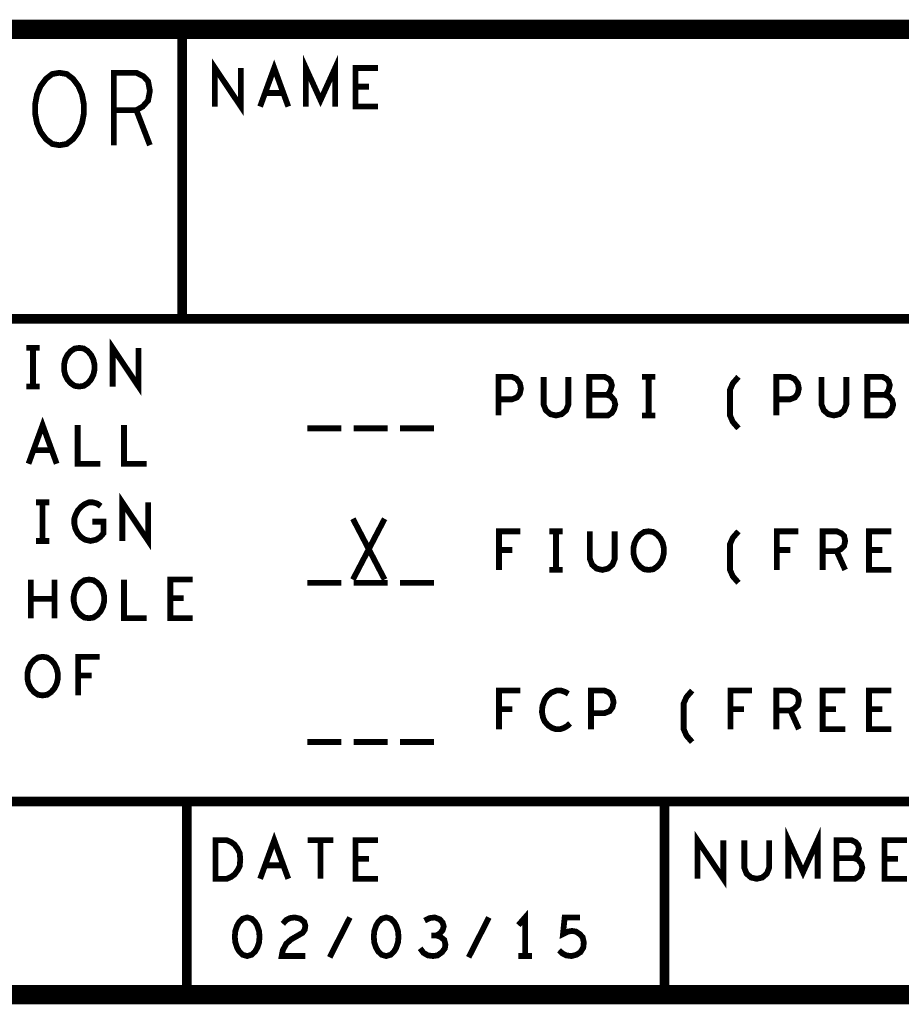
# Model space of a CAD drawing. Extents: x -1.06 to 2.96, y -1.58 to 2.
# Tile 3 of 8: x 0.54 to 1.45, y -1.58 to -0.56. Entities that reach past the tile are written whole.
import ezdxf

# ---------------------------------------------------------------- set-up
doc = ezdxf.new("R2010")
doc.units = 0
doc.layers.add('PAS_ART', color=6, linetype='CONTINUOUS')

msp = doc.modelspace()

# ---------------------------------------------------------------- linework, layer by layer
at = {"layer": 'PAS_ART'}
for points, const_width in [([(2.9538, -0.5653), (2.9538, -1.5653), (-1.0462, -1.5653)], 0.02), ([(-1.0462, -1.5653), (-1.0462, -0.5653), (2.9538, -0.5653)], 0.02), ([(0.7038, -0.8653), (0.7038, -0.5653)], 0.01), ([(0.83213, -0.6453), (0.83213, -0.6053), (0.8473, -0.63863), (0.86247, -0.6053), (0.86247, -0.6453)], 0.006), ([(0.73788, -0.6453), (0.73788, -0.6053), (0.76472, -0.6453), (0.76472, -0.6053)], 0.006), ([(0.78472, -0.6453), (0.7993, -0.6053), (0.81388, -0.6453)], 0.006), ([(0.5768, -0.6853), (0.56933, -0.68405), (0.5628, -0.67905), (0.5572, -0.67155), (0.55347, -0.6628), (0.5516, -0.6528), (0.5516, -0.6428), (0.55347, -0.6328), (0.5572, -0.62405), (0.5628, -0.61655), (0.56933, -0.61155), (0.5768, -0.6103), (0.58427, -0.61155), (0.5908, -0.61655), (0.5964, -0.62405), (0.60013, -0.6328), (0.602, -0.6428), (0.602, -0.6528), (0.60013, -0.6628), (0.5964, -0.67155), (0.5908, -0.67905), (0.58427, -0.68405), (0.5768, -0.6853)], 0.006), ([(0.63313, -0.6853), (0.63313, -0.6103), (0.65647, -0.6103), (0.66393, -0.61405), (0.6686, -0.61905), (0.67047, -0.62905), (0.6686, -0.63905), (0.663, -0.6453), (0.65647, -0.64905), (0.63313, -0.64905)], 0.006), ([(0.90697, -0.6453), (0.88363, -0.6453), (0.88363, -0.6053), (0.90697, -0.6053)], 0.006), ([(0.89763, -0.62463), (0.88363, -0.62463)], 0.006), ([(0.80863, -0.6313), (0.78997, -0.6313)], 0.006), ([(0.65647, -0.64905), (0.67047, -0.6853)], 0.006), ([(-1.0462, -1.0653), (-1.0462, -0.8653), (2.9538, -0.8653)], 0.01), ([(0.63188, -0.9353), (0.63188, -0.8953), (0.65872, -0.9353), (0.65872, -0.8953)], 0.006), ([(0.5423, -0.8953), (0.5563, -0.8953)], 0.006), ([(0.5493, -0.8953), (0.5493, -0.9353)], 0.006), ([(0.5973, -0.9353), (0.59263, -0.93463), (0.58855, -0.93197), (0.58505, -0.92797), (0.58272, -0.9233), (0.58155, -0.91797), (0.58155, -0.91263), (0.58272, -0.9073), (0.58505, -0.90263), (0.58855, -0.89863), (0.59263, -0.89597), (0.5973, -0.8953), (0.60197, -0.89597), (0.60605, -0.89863), (0.60955, -0.90263), (0.61188, -0.9073), (0.61305, -0.91263), (0.61305, -0.91797), (0.61188, -0.9233), (0.60955, -0.92797), (0.60605, -0.93197), (0.60197, -0.93463), (0.5973, -0.9353)], 0.006), ([(1.03163, -0.9653), (1.03163, -0.9253), (1.04563, -0.9253), (1.0503, -0.9273), (1.0538, -0.93197), (1.05497, -0.9373), (1.0538, -0.94263), (1.05088, -0.94663), (1.04563, -0.94863), (1.03163, -0.94863)], 0.006), ([(1.07847, -0.9253), (1.07847, -0.95397), (1.0808, -0.95997), (1.08547, -0.96397), (1.0913, -0.9653), (1.09713, -0.96397), (1.1018, -0.95997), (1.10413, -0.95397), (1.10413, -0.9253)], 0.006), ([(1.14397, -0.94397), (1.1463, -0.94197), (1.14805, -0.93863), (1.14922, -0.93397), (1.14805, -0.92997), (1.14572, -0.9273), (1.14163, -0.9253), (1.12588, -0.9253), (1.12588, -0.9653), (1.14513, -0.9653), (1.14922, -0.96263), (1.15155, -0.95863), (1.15272, -0.95397), (1.15155, -0.9493), (1.14805, -0.9453), (1.14397, -0.94397), (1.12588, -0.94397)], 0.006), ([(1.1803, -0.9253), (1.1943, -0.9253)], 0.006), ([(1.1873, -0.9253), (1.1873, -0.9653)], 0.006), ([(1.28038, -0.97863), (1.27455, -0.97197), (1.27163, -0.9653), (1.27163, -0.93863), (1.27455, -0.93197), (1.28038, -0.9253)], 0.006), ([(1.31963, -0.9653), (1.31963, -0.9253), (1.33363, -0.9253), (1.3383, -0.9273), (1.3418, -0.93197), (1.34297, -0.9373), (1.3418, -0.94263), (1.33888, -0.94663), (1.33363, -0.94863), (1.31963, -0.94863)], 0.006), ([(1.36647, -0.9253), (1.36647, -0.95397), (1.3688, -0.95997), (1.37347, -0.96397), (1.3793, -0.9653), (1.38513, -0.96397), (1.3898, -0.95997), (1.39213, -0.95397), (1.39213, -0.9253)], 0.006), ([(1.43197, -0.94397), (1.4343, -0.94197), (1.43605, -0.93863), (1.43722, -0.93397), (1.43605, -0.92997), (1.43372, -0.9273), (1.42963, -0.9253), (1.41388, -0.9253), (1.41388, -0.9653), (1.43313, -0.9653), (1.43722, -0.96263), (1.43955, -0.95863), (1.44072, -0.95397), (1.43955, -0.9493), (1.43605, -0.9453), (1.43197, -0.94397), (1.41388, -0.94397)], 0.006), ([(0.5423, -0.9353), (0.5563, -0.9353)], 0.006), ([(0.54472, -1.0153), (0.5593, -0.9753), (0.57388, -1.0153)], 0.006), ([(1.1803, -0.9653), (1.1943, -0.9653)], 0.006), ([(0.59563, -0.9753), (0.59563, -1.0153), (0.61897, -1.0153)], 0.006), ([(0.64363, -0.9753), (0.64363, -1.0153), (0.66697, -1.0153)], 0.006), ([(0.8338, -0.97863), (0.8688, -0.97863)], 0.006), ([(0.8818, -0.97863), (0.9168, -0.97863)], 0.006), ([(0.9298, -0.97863), (0.9648, -0.97863)], 0.006), ([(0.56863, -1.0013), (0.54997, -1.0013)], 0.006), ([(0.64188, -1.0953), (0.64188, -1.0553), (0.66872, -1.0953), (0.66872, -1.0553)], 0.006), ([(0.5523, -1.0553), (0.5663, -1.0553)], 0.006), ([(0.5593, -1.0553), (0.5593, -1.0953)], 0.006), ([(0.6108, -1.0753), (0.62247, -1.0753), (0.62247, -1.0873), (0.61897, -1.0913), (0.61488, -1.09397), (0.60905, -1.0953), (0.60322, -1.09397), (0.59913, -1.0913), (0.59563, -1.0873), (0.5933, -1.08263), (0.59213, -1.0773), (0.59213, -1.07263), (0.5933, -1.06863), (0.59563, -1.06397), (0.59913, -1.05997), (0.60263, -1.0573), (0.6073, -1.0553), (0.61138, -1.0553), (0.61605, -1.05663), (0.61955, -1.0593)], 0.006), ([(0.88085, -1.1353), (0.91375, -1.0723)], 0.006), ([(0.88085, -1.0723), (0.91375, -1.1353)], 0.006), ([(1.03222, -1.1253), (1.03222, -1.0853), (1.05438, -1.0853)], 0.006), ([(1.0843, -1.0853), (1.0983, -1.0853)], 0.006), ([(1.0913, -1.0853), (1.0913, -1.1253)], 0.006), ([(1.12647, -1.0853), (1.12647, -1.11397), (1.1288, -1.11997), (1.13347, -1.12397), (1.1393, -1.1253), (1.14513, -1.12397), (1.1498, -1.11997), (1.15213, -1.11397), (1.15213, -1.0853)], 0.006), ([(1.1873, -1.1253), (1.18263, -1.12463), (1.17855, -1.12197), (1.17505, -1.11797), (1.17272, -1.1133), (1.17155, -1.10797), (1.17155, -1.10263), (1.17272, -1.0973), (1.17505, -1.09263), (1.17855, -1.08863), (1.18263, -1.08597), (1.1873, -1.0853), (1.19197, -1.08597), (1.19605, -1.08863), (1.19955, -1.09263), (1.20188, -1.0973), (1.20305, -1.10263), (1.20305, -1.10797), (1.20188, -1.1133), (1.19955, -1.11797), (1.19605, -1.12197), (1.19197, -1.12463), (1.1873, -1.1253)], 0.006), ([(1.28038, -1.13863), (1.27455, -1.13197), (1.27163, -1.1253), (1.27163, -1.09863), (1.27455, -1.09197), (1.28038, -1.0853)], 0.006), ([(1.32022, -1.1253), (1.32022, -1.0853), (1.34238, -1.0853)], 0.006), ([(1.36763, -1.1253), (1.36763, -1.0853), (1.38222, -1.0853), (1.38688, -1.0873), (1.3898, -1.08997), (1.39097, -1.0953), (1.3898, -1.10063), (1.3863, -1.10397), (1.38222, -1.10597), (1.36763, -1.10597)], 0.006), ([(1.43897, -1.1253), (1.41563, -1.1253), (1.41563, -1.0853), (1.43897, -1.0853)], 0.006), ([(0.5523, -1.0953), (0.5663, -1.0953)], 0.006), ([(1.04622, -1.10463), (1.03222, -1.10463)], 0.006), ([(1.33422, -1.10463), (1.32022, -1.10463)], 0.006), ([(1.38222, -1.10597), (1.39097, -1.1253)], 0.006), ([(1.42963, -1.10463), (1.41563, -1.10463)], 0.006), ([(1.0843, -1.1253), (1.0983, -1.1253)], 0.006), ([(0.54705, -1.1753), (0.54705, -1.1353)], 0.006), ([(0.57155, -1.1353), (0.57155, -1.1753)], 0.006), ([(0.6073, -1.1753), (0.60263, -1.17463), (0.59855, -1.17197), (0.59505, -1.16797), (0.59272, -1.1633), (0.59155, -1.15797), (0.59155, -1.15263), (0.59272, -1.1473), (0.59505, -1.14263), (0.59855, -1.13863), (0.60263, -1.13597), (0.6073, -1.1353), (0.61197, -1.13597), (0.61605, -1.13863), (0.61955, -1.14263), (0.62188, -1.1473), (0.62305, -1.15263), (0.62305, -1.15797), (0.62188, -1.1633), (0.61955, -1.16797), (0.61605, -1.17197), (0.61197, -1.17463), (0.6073, -1.1753)], 0.006), ([(0.64363, -1.1353), (0.64363, -1.1753), (0.66697, -1.1753)], 0.006), ([(0.71497, -1.1753), (0.69163, -1.1753), (0.69163, -1.1353), (0.71497, -1.1353)], 0.006), ([(0.8338, -1.13863), (0.8688, -1.13863)], 0.006), ([(0.8818, -1.13863), (0.9168, -1.13863)], 0.006), ([(0.9298, -1.13863), (0.9648, -1.13863)], 0.006), ([(0.57155, -1.1553), (0.54705, -1.1553)], 0.006), ([(0.70563, -1.15463), (0.69163, -1.15463)], 0.006), ([(0.5593, -1.2553), (0.55463, -1.25463), (0.55055, -1.25197), (0.54705, -1.24797), (0.54472, -1.2433), (0.54355, -1.23797), (0.54355, -1.23263), (0.54472, -1.2273), (0.54705, -1.22263), (0.55055, -1.21863), (0.55463, -1.21597), (0.5593, -1.2153), (0.56397, -1.21597), (0.56805, -1.21863), (0.57155, -1.22263), (0.57388, -1.2273), (0.57505, -1.23263), (0.57505, -1.23797), (0.57388, -1.2433), (0.57155, -1.24797), (0.56805, -1.25197), (0.56397, -1.25463), (0.5593, -1.2553)], 0.006), ([(0.59622, -1.2553), (0.59622, -1.2153), (0.61838, -1.2153)], 0.006), ([(0.61022, -1.23463), (0.59622, -1.23463)], 0.006), ([(1.03222, -1.2903), (1.03222, -1.2503), (1.05438, -1.2503)], 0.006), ([(1.10413, -1.25363), (1.10063, -1.25163), (1.09655, -1.2503), (1.09188, -1.2503), (1.08663, -1.2523), (1.08255, -1.25563), (1.07963, -1.25963), (1.0773, -1.2663), (1.07672, -1.2723), (1.07788, -1.2783), (1.07963, -1.2823), (1.08313, -1.2863), (1.08722, -1.28897), (1.0913, -1.2903), (1.09538, -1.2903), (1.09947, -1.28897), (1.10297, -1.28697), (1.10588, -1.2843)], 0.006), ([(1.12763, -1.2903), (1.12763, -1.2503), (1.14163, -1.2503), (1.1463, -1.2523), (1.1498, -1.25697), (1.15097, -1.2623), (1.1498, -1.26763), (1.14688, -1.27163), (1.14163, -1.27363), (1.12763, -1.27363)], 0.006), ([(1.23238, -1.30363), (1.22655, -1.29697), (1.22363, -1.2903), (1.22363, -1.26363), (1.22655, -1.25697), (1.23238, -1.2503)], 0.006), ([(1.27222, -1.2903), (1.27222, -1.2503), (1.29438, -1.2503)], 0.006), ([(1.31963, -1.2903), (1.31963, -1.2503), (1.33422, -1.2503), (1.33888, -1.2523), (1.3418, -1.25497), (1.34297, -1.2603), (1.3418, -1.26563), (1.3383, -1.26897), (1.33422, -1.27097), (1.31963, -1.27097)], 0.006), ([(1.39097, -1.2903), (1.36763, -1.2903), (1.36763, -1.2503), (1.39097, -1.2503)], 0.006), ([(1.43897, -1.2903), (1.41563, -1.2903), (1.41563, -1.2503), (1.43897, -1.2503)], 0.006), ([(1.04622, -1.26963), (1.03222, -1.26963)], 0.006), ([(1.28622, -1.26963), (1.27222, -1.26963)], 0.006), ([(1.33422, -1.27097), (1.34297, -1.2903)], 0.006), ([(1.38163, -1.26963), (1.36763, -1.26963)], 0.006), ([(1.42963, -1.26963), (1.41563, -1.26963)], 0.006), ([(0.8338, -1.30363), (0.8688, -1.30363)], 0.006), ([(0.8818, -1.30363), (0.9168, -1.30363)], 0.006), ([(0.9298, -1.30363), (0.9648, -1.30363)], 0.006), ([(-1.0462, -1.3653), (2.9538, -1.3653)], 0.01), ([(0.7088, -1.5653), (0.7088, -1.3653)], 0.01), ([(1.2038, -1.5653), (1.2038, -1.3653)], 0.01), ([(0.78472, -1.4453), (0.7993, -1.4053), (0.81388, -1.4453)], 0.006), ([(1.23788, -1.4453), (1.23788, -1.4053), (1.26472, -1.4453), (1.26472, -1.4053)], 0.006), ([(1.33213, -1.4453), (1.33213, -1.4053), (1.3473, -1.43863), (1.36247, -1.4053), (1.36247, -1.4453)], 0.006), ([(0.73847, -1.4453), (0.73847, -1.4053), (0.75013, -1.4053), (0.7548, -1.4073), (0.7583, -1.40997), (0.76122, -1.41397), (0.76355, -1.41863), (0.76413, -1.4253), (0.76355, -1.43197), (0.76122, -1.43663), (0.7583, -1.44063), (0.7548, -1.4433), (0.75013, -1.4453), (0.73847, -1.4453)], 0.006), ([(0.83388, -1.4053), (0.86072, -1.4053)], 0.006), ([(0.8473, -1.4053), (0.8473, -1.4453)], 0.006), ([(0.90697, -1.4453), (0.88363, -1.4453), (0.88363, -1.4053), (0.90697, -1.4053)], 0.006), ([(1.28647, -1.4053), (1.28647, -1.43397), (1.2888, -1.43997), (1.29347, -1.44397), (1.2993, -1.4453), (1.30513, -1.44397), (1.3098, -1.43997), (1.31213, -1.43397), (1.31213, -1.4053)], 0.006), ([(1.39997, -1.42397), (1.4023, -1.42197), (1.40405, -1.41863), (1.40522, -1.41397), (1.40405, -1.40997), (1.40172, -1.4073), (1.39763, -1.4053), (1.38188, -1.4053), (1.38188, -1.4453), (1.40113, -1.4453), (1.40522, -1.44263), (1.40755, -1.43863), (1.40872, -1.43397), (1.40755, -1.4293), (1.40405, -1.4253), (1.39997, -1.42397), (1.38188, -1.42397)], 0.006), ([(1.45497, -1.4453), (1.43163, -1.4453), (1.43163, -1.4053), (1.45497, -1.4053)], 0.006), ([(0.89763, -1.42463), (0.88363, -1.42463)], 0.006), ([(1.44563, -1.42463), (1.43163, -1.42463)], 0.006), ([(0.80863, -1.4313), (0.78997, -1.4313)], 0.006), ([(1.0593, -1.5253), (1.0593, -1.4853), (1.0523, -1.4933)], 0.006), ([(0.7713, -1.4853), (0.76663, -1.48663), (0.76313, -1.48997), (0.7608, -1.49397), (0.75905, -1.4993), (0.75847, -1.5053), (0.75905, -1.5113), (0.7608, -1.51663), (0.76313, -1.52063), (0.76663, -1.52397), (0.7713, -1.5253), (0.77597, -1.52397), (0.77947, -1.52063), (0.7818, -1.51663), (0.78355, -1.5113), (0.78413, -1.5053), (0.78355, -1.4993), (0.7818, -1.49397), (0.77947, -1.48997), (0.77597, -1.48663), (0.7713, -1.4853)], 0.006), ([(0.80822, -1.49197), (0.81172, -1.48797), (0.8158, -1.48597), (0.82047, -1.4853), (0.8263, -1.48663), (0.83038, -1.48997), (0.83155, -1.49397), (0.83097, -1.49797), (0.82863, -1.5013), (0.81697, -1.50797), (0.81172, -1.51263), (0.80822, -1.5193), (0.80705, -1.5253), (0.83155, -1.5253)], 0.006), ([(0.8568, -1.52663), (0.8778, -1.4853)], 0.006), ([(0.9153, -1.4853), (0.91063, -1.48663), (0.90713, -1.48997), (0.9048, -1.49397), (0.90305, -1.4993), (0.90247, -1.5053), (0.90305, -1.5113), (0.9048, -1.51663), (0.90713, -1.52063), (0.91063, -1.52397), (0.9153, -1.5253), (0.91997, -1.52397), (0.92347, -1.52063), (0.9258, -1.51663), (0.92755, -1.5113), (0.92813, -1.5053), (0.92755, -1.4993), (0.9258, -1.49397), (0.92347, -1.48997), (0.91997, -1.48663), (0.9153, -1.4853)], 0.006), ([(0.96738, -1.50397), (0.97088, -1.50197), (0.9738, -1.49863), (0.97497, -1.49463), (0.9738, -1.49063), (0.97088, -1.4873), (0.96563, -1.4853), (0.96038, -1.48597), (0.95513, -1.48863)], 0.006), ([(1.0008, -1.52663), (1.0218, -1.4853)], 0.006), ([(1.09447, -1.5193), (1.09797, -1.52263), (1.10205, -1.52463), (1.1073, -1.5253), (1.11255, -1.52397), (1.11663, -1.5213), (1.11955, -1.51663), (1.12013, -1.5113), (1.11897, -1.50597), (1.11605, -1.50263), (1.11197, -1.49997), (1.10788, -1.4993), (1.1038, -1.49997), (1.09855, -1.50263), (1.1003, -1.4853), (1.11605, -1.4853)], 0.006), ([(0.95047, -1.5173), (0.95397, -1.52197), (0.95863, -1.52463), (0.96388, -1.5253), (0.96855, -1.52463), (0.97322, -1.5213), (0.97613, -1.5173), (0.97672, -1.5133), (0.97555, -1.50863), (0.97147, -1.5053), (0.96738, -1.50397), (0.96213, -1.50397)], 0.006), ([(1.0523, -1.5253), (1.0663, -1.5253)], 0.006)]:
    msp.add_lwpolyline(points, dxfattribs=dict(at, const_width=const_width))

doc.saveas('drawing.dxf')
